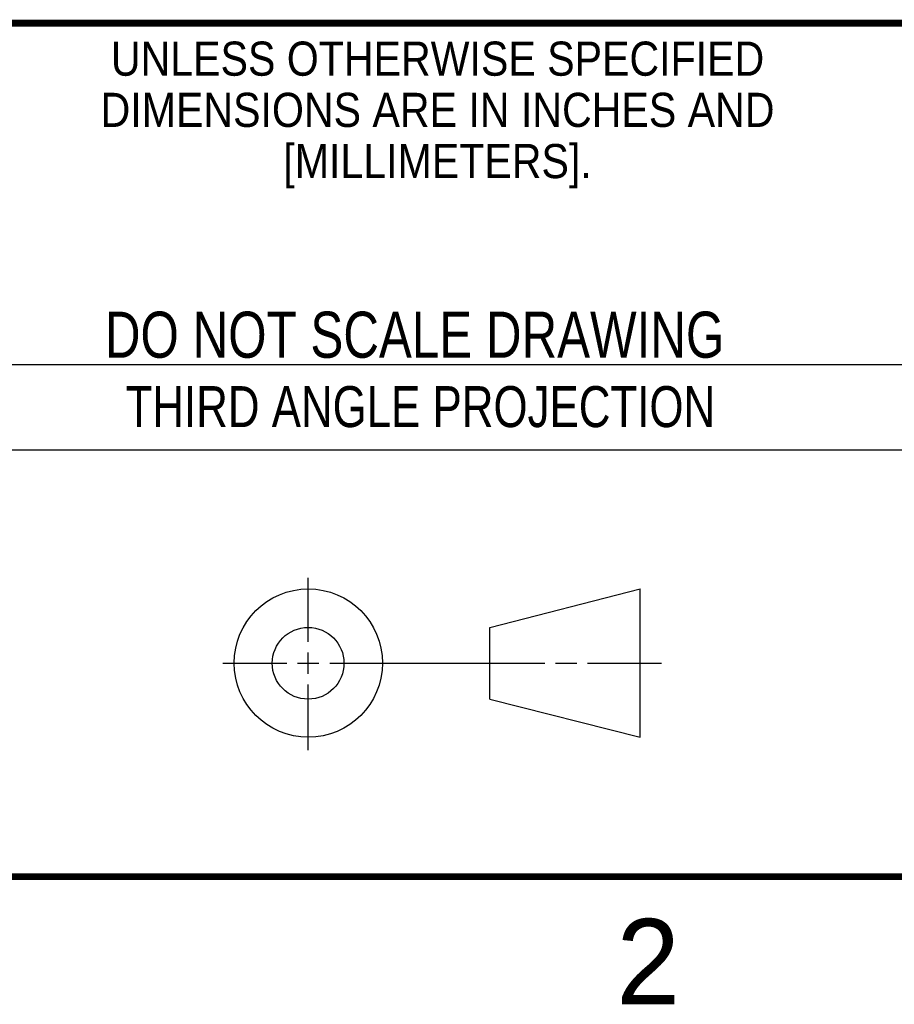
# Model space of a CAD drawing. Header units: inches. Extents: x 0 to 34, y 0 to 22.
# Tile 120 of 133: x 25.8 to 28.3, y 0.1 to 3. Entities that reach past the tile are written whole.
import ezdxf

# ---------------------------------------------------------------- set-up
doc = ezdxf.new("R2010")
doc.units = ezdxf.units.IN
doc.header["$LTSCALE"] = 1.87
doc.header["$MEASUREMENT"] = 0
doc.layers.get('0').update_dxf_attribs({"linetype": 'CONTINUOUS'})
doc.styles.get("Standard").update_dxf_attribs({"font": 'txt', "width": 0.8})
doc.styles.add('TEXTSTYLE_2', font='txt')
doc.styles.add('TEXTSTYLE_3', font='txt', dxfattribs={"width": 0.9})

msp = doc.modelspace()

# ---------------------------------------------------------------- linework, layer by layer
at = {"color": 2, "linetype": 'Continuous'}
for p, q in [((25.58, 2), (28.38, 2)), ((25.58, 1.75), (28.38, 1.75)), ((26.6016, 1.1882), (26.6016, 1.375)), ((26.6016, 1.0944), (26.6016, 1.1569)), ((26.3514, 1.1257), (26.5391, 1.1257)), ((26.5703, 1.1257), (26.6328, 1.1257)), ((26.6641, 1.1257), (27.2943, 1.1257)), ((27.3256, 1.1257), (27.3881, 1.1257)), ((27.4193, 1.1257), (27.6351, 1.1257)), ((26.6016, 0.8704), (26.6016, 1.0632))]:
    msp.add_line(p, q, dxfattribs=at)
at = {"color": 7, "linetype": 'Continuous'}
for p, q in [((27.1331, 1.23), (27.5726, 1.3428)), ((27.5726, 0.9086), (27.5726, 1.3428)), ((27.1331, 1.02), (27.1331, 1.23)), ((27.1331, 1.02), (27.5726, 0.9086))]:
    msp.add_line(p, q, dxfattribs=at)
at = {"color": 7, "linetype": 'Continuous', "const_width": 0.02}
for points in [[(25.58, 3), (33.5, 3)], [(0.5, 0.5), (33.5, 0.5)]]:
    msp.add_lwpolyline(points, dxfattribs=at)
at = {"color": 7, "linetype": 'Continuous'}
for centre, radius in [((26.6016, 1.1257), 0.2171), ((26.601, 1.125), 0.105)]:
    msp.add_circle(centre, radius, dxfattribs=at)

# ---------------------------------------------------------------- texts
at = {"color": 2, "linetype": 'Continuous', "line_spacing_factor": 0.9}
for s, insert, char_height, width, attachment_point, style in [('UNLESS OTHERWISE SPECIFIED', (26.9799, 2.9459), 0.1, 2.34, 2, 'TEXTSTYLE_3'), ('DIMENSIONS ARE IN INCHES AND', (26.9799, 2.7959), 0.1, 2.52, 2, 'TEXTSTYLE_3'), ('[MILLIMETERS].', (26.9799, 2.6459), 0.1, 1.26, 2, 'TEXTSTYLE_3'), ('2', (27.5035, 0.3763), 0.25, 0.25, 1, 'TEXTSTYLE_2')]:
    msp.add_mtext(s, dxfattribs=dict(at, insert=insert, char_height=char_height, width=width, attachment_point=attachment_point, style=style))
at = {"color": 7, "linetype": 'Continuous', "insert": (26.9127, 2.1549), "char_height": 0.135, "width": 2.16, "attachment_point": 2, "line_spacing_factor": 0.9}
msp.add_mtext('DO NOT SCALE DRAWING', dxfattribs=at)
at = {"color": 2, "linetype": 'Continuous', "insert": (26.9296, 1.9368), "char_height": 0.12, "width": 2.112, "attachment_point": 2, "line_spacing_factor": 0.9}
msp.add_mtext('THIRD ANGLE PROJECTION', dxfattribs=at)

doc.saveas('drawing.dxf')
